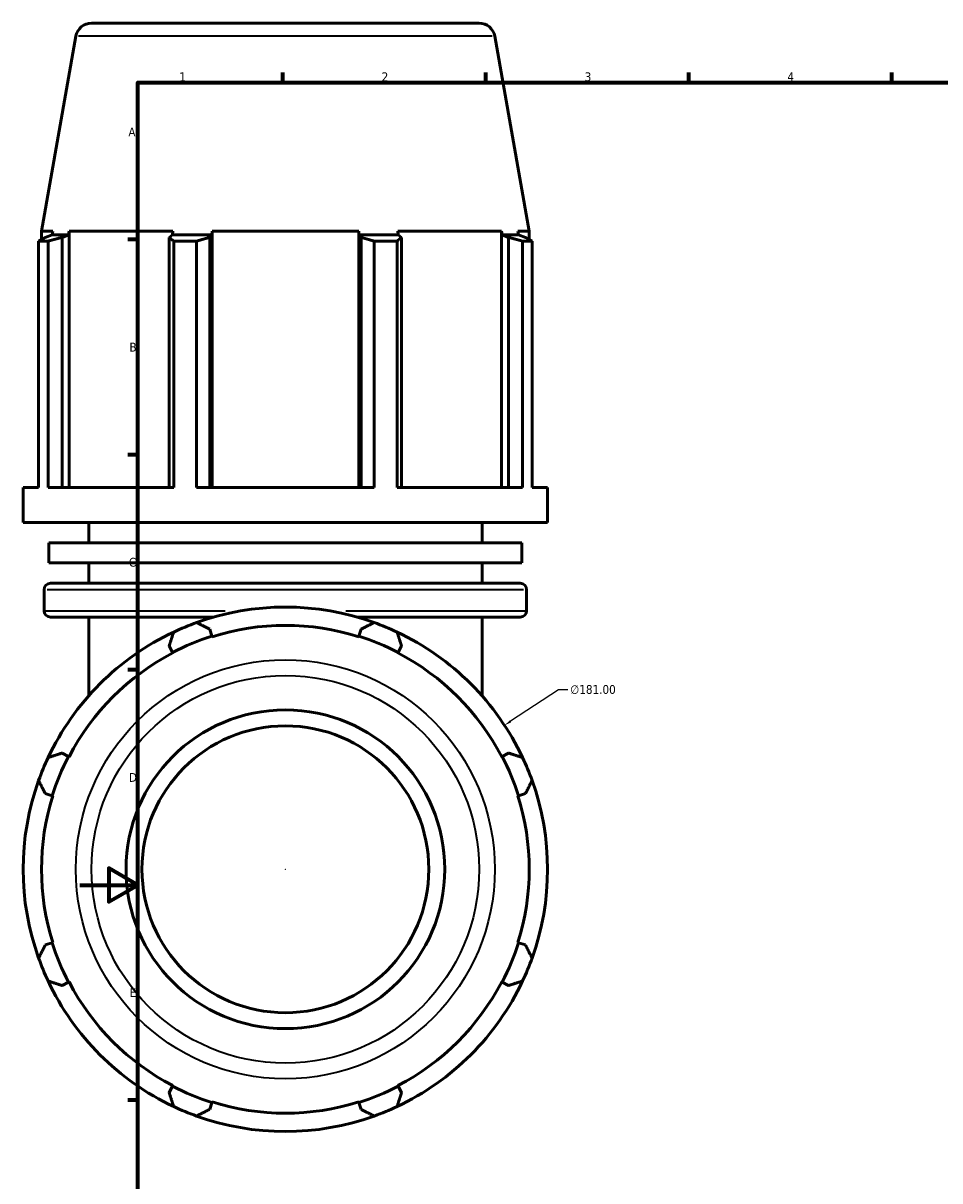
# Model space of a CAD drawing. Header units: millimetres. Extents: x -20 to 1196, y -589 to 1113.
# Tile 4 of 8: x -20 to 297, y 195 to 594. Entities that reach past the tile are written whole.
import ezdxf

# ---------------------------------------------------------------- set-up
doc = ezdxf.new("R2010")
doc.units = ezdxf.units.MM
for name, color, linetype, lineweight in [('Border (ANSI)', 7, 'Continuous', 70), ('Dimension (ANSI)', 7, 'Continuous', 25), ('Visible (ANSI)', 7, 'Continuous', 50), ('Visible Narrow (ANSI)', 7, 'Continuous', 35)]:
    doc.layers.add(name, color=color, linetype=linetype, lineweight=lineweight)
doc.styles.add('Note Text (ANSI)', font='tahoma.ttf')
doc.dimstyles.new('Default - mm (ANSI)', dxfattribs={"dimtxt": 3.048, "dimasz": 2.5, "dimexe": 3.175, "dimexo": 1.6002, "dimgap": 0.8, "dimtad": 0, "dimtoh": 1, "dimrnd": 1e-08, "dimzin": 4, "dimdsep": 46, "dimtxsty": 'Note Text (ANSI)', "dimcen": 0.09, "dimdle": 10, "dimclrd": 256, "dimclre": 256, "dimclrt": 256, "dimadec": 1, "dimazin": 1, "dimtfac": 1, "dimtofl": 0, "dimtmove": 0, "dimatfit": 3, "dimfxl": 1, "dimtolj": 1, "dimtzin": 4, "dimlwd": -1, "dimlwe": -1, "dimarcsym": 0})

# ---------------------------------------------------------------- blocks, each defined once
blk = doc.blocks.new('Borders Default Border')
at = {"layer": 'Border (ANSI)'}
for p, q in [((70.08, 574), (70.08, 577.45)), ((140.17, 574), (140.17, 577.45)), ((210.25, 574), (210.25, 577.45)), ((280.33, 574), (280.33, 577.45)), ((20, 519.75), (16.55, 519.75)), ((20, 445.5), (16.55, 445.5)), ((20, 371.25), (16.55, 371.25)), ((20, 222.75), (16.55, 222.75))]:
    blk.add_line(p, q, dxfattribs=at)
at = {"layer": 'Border (ANSI)', "flags": 128}
for points in [[(20, 20), (20, 574), (821, 574), (821, 20), (20, 20)], [(0, 297), (20, 297), (10, 302.77), (10, 291.23), (20, 297)]]:
    blk.add_lwpolyline(points, dxfattribs=at)
at = {"layer": 'Border (ANSI)', "char_height": 3.05, "attachment_point": 7, "style": 'Note Text (ANSI)'}
for s, insert in [('1', (34.35, 574.4)), ('2', (104.2, 574.4)), ('3', (174.26, 574.34)), ('4', (244.23, 574.4)), ('A', (16.78, 555.35)), ('B', (17.15, 481.1)), ('C', (16.95, 406.8)), ('D', (16.96, 332.6)), ('E', (17.21, 258.35))]:
    blk.add_mtext(s, dxfattribs=dict(at, insert=insert))
blk = doc.blocks.new('*D13')
at = {"layer": 'Defpoints', "color": 0, "transparency": 16777216}
for p in [(146.6, 352.11), (-4.68, 252.74)]:
    blk.add_point(p, dxfattribs=at)
at = {"layer": 'Dimension (ANSI)', "transparency": 16777216}
for p, q in [((165.25, 364.37), (148.69, 353.49)), ((168.47, 364.37), (165.25, 364.37)), ((70.87, 302.43), (71.05, 302.43)), ((70.96, 302.34), (70.96, 302.52))]:
    blk.add_line(p, q, dxfattribs=at)
blk.add_arc((70.96, 302.43), 90.5, 31.2906, 114.1949, dxfattribs=at)
blk.add_solid([(148.46, 353.84), (148.92, 353.14), (146.6, 352.11)], dxfattribs=at)
at = {"layer": 'Dimension (ANSI)', "transparency": 16777216, "insert": (169.27, 366.01), "char_height": 3.048, "attachment_point": 1, "style": 'Note Text (ANSI)'}
blk.add_mtext('\\A1;∅181.00', dxfattribs=at)

msp = doc.modelspace()

# ---------------------------------------------------------------- linework, layer by layer
at = {"layer": 'Visible (ANSI)'}
for p, q in [((4.074, 594.427), (137.843, 594.427)), ((-1.343, 589.882), (-13.206, 522.601)), ((143.26, 589.882), (155.124, 522.601)), ((-9.311, 522.601), (-13.206, 522.601)), ((-13.206, 519.771), (-13.206, 522.601)), ((-9.508, 521.427), (-11.9, 520.514)), ((-9.311, 522.601), (-9.508, 521.427)), ((-3.88, 521.427), (-9.508, 521.427)), ((-6.105, 520.514), (-3.88, 521.427)), ((-6.105, 434.214), (-6.105, 520.514)), ((-3.88, 521.427), (-3.697, 522.601)), ((32.095, 522.601), (-3.697, 522.601)), ((-3.697, 434.214), (-3.697, 522.601)), ((32, 521.427), (30.842, 520.514)), ((30.842, 520.514), (30.842, 434.214)), ((32.095, 522.601), (32, 521.427)), ((45.587, 521.427), (32, 521.427)), ((44.833, 520.514), (45.587, 521.427)), ((44.833, 434.214), (44.833, 520.514)), ((45.587, 521.427), (45.65, 522.601)), ((96.267, 522.601), (45.65, 522.601)), ((45.65, 434.214), (45.65, 522.601)), ((96.267, 522.601), (96.33, 521.427)), ((96.267, 434.214), (96.267, 522.601)), ((96.33, 521.427), (97.084, 520.514)), ((109.917, 521.427), (96.33, 521.427)), ((97.084, 520.514), (97.084, 434.214)), ((145.614, 522.601), (109.822, 522.601)), ((109.917, 521.427), (109.822, 522.601)), ((111.075, 520.514), (109.917, 521.427)), ((111.075, 434.214), (111.075, 520.514)), ((145.614, 522.601), (145.797, 521.427)), ((145.614, 434.214), (145.614, 522.601)), ((145.797, 521.427), (148.022, 520.514)), ((151.425, 521.427), (145.797, 521.427)), ((148.022, 520.514), (148.022, 434.214)), ((151.425, 521.427), (151.228, 522.601)), ((155.124, 522.601), (151.228, 522.601)), ((153.817, 520.514), (151.425, 521.427)), ((155.124, 519.771), (155.124, 522.601)), ((-10.923, 519.197), (-14.195, 519.197)), ((-14.195, 434.214), (-14.195, 519.197)), ((-10.923, 519.197), (-10.923, 434.214)), ((40.315, 519.197), (32.414, 519.197)), ((32.414, 434.214), (32.414, 519.197)), ((40.315, 519.197), (40.315, 434.214)), ((109.503, 519.197), (101.602, 519.197)), ((101.602, 434.214), (101.602, 519.197)), ((109.503, 519.197), (109.503, 434.214)), ((152.84, 434.214), (152.84, 519.197)), ((156.113, 519.197), (152.84, 519.197)), ((156.113, 519.197), (156.113, 434.214)), ((-14.195, 434.214), (-19.541, 434.214)), ((-19.541, 422.147), (-19.541, 434.214)), ((32.414, 434.214), (-10.923, 434.214)), ((101.602, 434.214), (40.315, 434.214)), ((152.84, 434.214), (109.503, 434.214)), ((161.459, 434.214), (156.113, 434.214)), ((161.459, 422.147), (161.459, 434.214)), ((161.459, 422.147), (-19.541, 422.147)), ((3.084, 415.139), (3.084, 422.147)), ((138.834, 415.139), (138.834, 422.147)), ((152.553, 415.139), (-10.636, 415.139)), ((-10.636, 408.131), (-10.636, 415.139)), ((152.553, 408.131), (152.553, 415.139)), ((152.553, 408.131), (-10.636, 408.131)), ((3.084, 401.123), (3.084, 408.131)), ((138.834, 401.123), (138.834, 408.131)), ((-10.101, 401.123), (152.019, 401.123)), ((-12.301, 391.643), (-12.301, 398.923)), ((154.219, 391.643), (154.219, 398.923)), ((46.09, 389.443), (-10.101, 389.443)), ((3.084, 389.443), (3.084, 362.287)), ((152.019, 389.443), (95.828, 389.443)), ((138.834, 362.287), (138.834, 389.443)), ((45.587, 382.894), (44.833, 385.286)), ((97.084, 385.286), (96.33, 382.894)), ((45.65, 382.697), (45.587, 382.894)), ((96.33, 382.894), (96.267, 382.697)), ((30.842, 379.491), (32, 377.266)), ((32, 377.266), (32.095, 377.083)), ((109.822, 377.083), (109.917, 377.266)), ((109.917, 377.266), (111.075, 379.491)), ((-3.88, 341.386), (-6.105, 342.544)), ((-3.697, 341.29), (-3.88, 341.386)), ((145.797, 341.386), (145.614, 341.29)), ((148.022, 342.544), (145.797, 341.386)), ((-11.9, 328.553), (-9.508, 327.798)), ((-9.508, 327.798), (-9.311, 327.736)), ((151.228, 327.736), (151.425, 327.798)), ((151.425, 327.798), (153.817, 328.553)), ((-9.508, 277.056), (-11.9, 276.302)), ((-9.311, 277.118), (-9.508, 277.056)), ((151.425, 277.056), (151.228, 277.118)), ((153.817, 276.302), (151.425, 277.056)), ((-6.105, 262.311), (-3.88, 263.469)), ((-3.88, 263.469), (-3.697, 263.564)), ((145.614, 263.564), (145.797, 263.469)), ((145.797, 263.469), (148.022, 262.311)), ((32.095, 227.772), (32, 227.589)), ((109.917, 227.589), (109.822, 227.772)), ((32, 227.589), (30.842, 225.364)), ((111.075, 225.364), (109.917, 227.589)), ((44.833, 219.568), (45.587, 221.96)), ((45.587, 221.96), (45.65, 222.158)), ((96.267, 222.158), (96.33, 221.96)), ((96.33, 221.96), (97.084, 219.568))]:
    msp.add_line(p, q, dxfattribs=at)
for radius in [55, 49.5]:
    msp.add_circle((70.959, 302.427), radius, dxfattribs=at)
for centre, radius, start, end in [((4.074, 588.927), 5.5, 90, 170), ((137.843, 588.927), 5.5, 10, 90), ((-10.101, 398.923), 2.2, 90, 180), ((152.019, 398.923), 2.2, 0, 90), ((-10.101, 391.643), 2.2, 180, 270), ((70.959, 302.427), 90.5, 70.20802, 109.79198), ((152.019, 391.643), 2.2, 270, 0), ((70.959, 302.427), 90.5, 109.79198, 115.20802), ((70.959, 302.427), 90.5, 64.79198, 70.20802), ((70.959, 302.427), 90.5, 115.20802, 154.79198), ((70.959, 302.427), 84.165, 72.5, 107.5), ((70.959, 302.427), 90.5, 25.20802, 64.79198), ((70.959, 302.427), 84.372, 107.5, 117.5), ((70.959, 302.427), 84.372, 62.5, 72.5), ((70.959, 302.427), 84.165, 117.5, 152.5), ((70.959, 302.427), 84.165, 27.5, 62.5), ((70.959, 302.427), 90.5, 154.79198, 160.20802), ((70.959, 302.427), 84.372, 152.5, 162.5), ((70.959, 302.427), 84.372, 17.5, 27.5), ((70.959, 302.427), 90.5, 19.79198, 25.20802), ((70.959, 302.427), 90.5, 160.20802, 199.79198), ((70.959, 302.427), 90.5, 340.20802, 19.79198), ((70.959, 302.427), 84.165, 162.5, 197.5), ((70.959, 302.427), 84.165, 342.5, 17.5), ((70.959, 302.427), 84.372, 197.5, 207.5), ((70.959, 302.427), 84.372, 332.5, 342.5), ((70.959, 302.427), 90.5, 199.79198, 205.20802), ((70.959, 302.427), 90.5, 334.79198, 340.20802), ((70.959, 302.427), 90.5, 205.20802, 244.79198), ((70.959, 302.427), 90.5, 295.20802, 334.79198), ((70.959, 302.427), 84.165, 207.5, 242.5), ((70.959, 302.427), 84.165, 297.5, 332.5), ((70.959, 302.427), 84.372, 242.5, 252.5), ((70.959, 302.427), 84.372, 287.5, 297.5), ((70.959, 302.427), 90.5, 244.79198, 250.20802), ((70.959, 302.427), 84.165, 252.5, 287.5), ((70.959, 302.427), 90.5, 289.79198, 295.20802), ((70.959, 302.427), 90.5, 250.20802, 289.79198)]:
    msp.add_arc(centre, radius, start, end, dxfattribs=at)
for points, weights in [([(-14.195, 519.197), (-13.025, 519.882), (-11.9, 520.514)], [1, 1.00071234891, 1.0006077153]), ([(-6.105, 520.514), (-8.465, 519.882), (-10.923, 519.197)], [1.0006077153, 1.00071234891, 1]), ([(32.414, 519.197), (31.612, 519.882), (30.842, 520.514)], [1, 1.00071234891, 1.0006077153]), ([(44.833, 520.514), (42.62, 519.882), (40.315, 519.197)], [1.0006077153, 1.00071234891, 1]), ([(101.602, 519.197), (99.297, 519.882), (97.084, 520.514)], [1, 1.00071234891, 1.0006077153]), ([(111.075, 520.514), (110.305, 519.882), (109.503, 519.197)], [1.0006077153, 1.00071234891, 1]), ([(152.84, 519.197), (150.382, 519.882), (148.022, 520.514)], [1, 1.00071234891, 1.0006077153]), ([(153.817, 520.514), (154.942, 519.882), (156.113, 519.197)], [1.0006077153, 1.00071234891, 1]), ([(40.315, 387.581), (42.62, 386.41), (44.833, 385.286)], [1, 1.00071234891, 1.0006077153]), ([(97.084, 385.286), (99.297, 386.41), (101.602, 387.581)], [1.0006077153, 1.00071234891, 1]), ([(30.842, 379.491), (31.612, 381.851), (32.414, 384.309)], [1.0006077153, 1.00071234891, 1]), ([(109.503, 384.309), (110.305, 381.851), (111.075, 379.491)], [1, 1.00071234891, 1.0006077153]), ([(-10.923, 340.972), (-8.465, 341.774), (-6.105, 342.544)], [1, 1.00071234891, 1.0006077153]), ([(148.022, 342.544), (150.382, 341.774), (152.84, 340.972)], [1.0006077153, 1.00071234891, 1]), ([(-11.9, 328.553), (-13.025, 330.766), (-14.195, 333.071)], [1.0006077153, 1.00071234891, 1]), ([(156.113, 333.071), (154.942, 330.766), (153.817, 328.553)], [1, 1.00071234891, 1.0006077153]), ([(-14.195, 271.784), (-13.025, 274.089), (-11.9, 276.302)], [1, 1.00071234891, 1.00060771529]), ([(153.817, 276.302), (154.942, 274.089), (156.113, 271.784)], [1.0006077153, 1.00071234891, 1]), ([(-6.105, 262.311), (-8.465, 263.081), (-10.923, 263.883)], [1.0006077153, 1.00071234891, 1]), ([(152.84, 263.883), (150.382, 263.081), (148.022, 262.311)], [1, 1.00071234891, 1.0006077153]), ([(32.414, 220.546), (31.612, 223.004), (30.842, 225.364)], [1, 1.00071234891, 1.0006077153]), ([(111.075, 225.364), (110.305, 223.004), (109.503, 220.546)], [1.0006077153, 1.00071234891, 1]), ([(44.833, 219.568), (42.62, 218.444), (40.315, 217.273)], [1.0006077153, 1.00071234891, 1]), ([(101.602, 217.273), (99.297, 218.444), (97.084, 219.568)], [1, 1.00071234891, 1.0006077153])]:
    msp.add_rational_spline(points, weights, degree=2, dxfattribs=at)
at = {"layer": 'Visible Narrow (ANSI)'}
for p, q in [((142.37, 589.882), (-0.453, 589.882)), ((153.193, 398.923), (-11.276, 398.923)), ((-12.101, 391.643), (50.131, 391.643)), ((91.787, 391.643), (154.018, 391.643))]:
    msp.add_line(p, q, dxfattribs=at)
for radius in [72.301, 66.885]:
    msp.add_circle((70.959, 302.427), radius, dxfattribs=at)

# ---------------------------------------------------------------- block references
msp.add_blockref('Borders Default Border', (0, 0))

# ---------------------------------------------------------------- dimensions: what is measured, and where the dimension line sits
at = {"layer": 'Dimension (ANSI)'}
dim = msp.add_diameter_dim_2p(p1=(-4.681, 252.74), p2=(146.599, 352.115), dimstyle='Default - mm (ANSI)', override={"dimtih": 1, "dimdec": 2, "dimlfac": 1, "dimtp": 0, "dimtm": 0, "dimtdec": 2}, dxfattribs=at)
dim.commit()
dim.dimension.update_dxf_attribs({"geometry": '*D13', "text_midpoint": (177.113, 364.368), "dimtype": 163})

doc.saveas('drawing.dxf')
